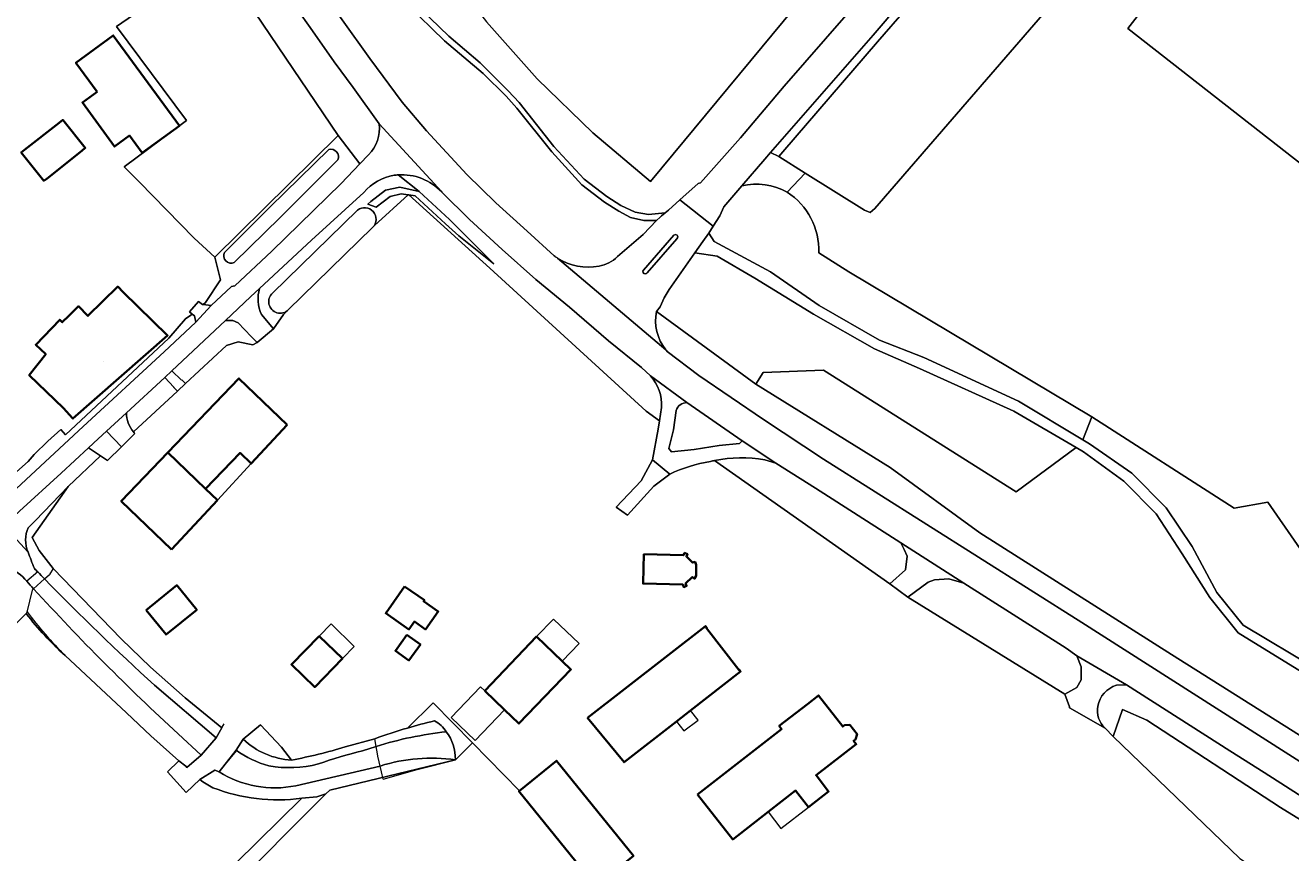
# Model space of a CAD drawing. Header units: metres. Extents: x 200176 to 205485, y 394066 to 399855.
# Tile 194 of 230: x 201461 to 201687, y 397611 to 397759. Entities that reach past the tile are written whole.
import ezdxf
from ezdxf.enums import TextEntityAlignment as Align

# ---------------------------------------------------------------- set-up
doc = ezdxf.new("R2010")
doc.units = ezdxf.units.M
for name, color, linetype, lineweight in [('B-WE-GR-BOS_GEMENGD-GV', 40, 'Continuous', 13), ('B-WE-GR-BOS_LOOF-GV', 40, 'Continuous', 13), ('B-WE-GR-BOUWLAND-GV', 80, 'Continuous', 13), ('B-WE-GR-GRAS-GV', 60, 'Continuous', 13), ('B-WE-GR-HOUTWAL-GV', 40, 'Continuous', 13), ('B-WE-GW-TALUD_KRUIN-G', 90, 'Continuous', 18), ('B-WE-IE-TERREINAFSCHEIDING_KUNSTMATIG_HEKWERK-G', 20, 'IE-TERREINAFSCHEIDING-KUNSTMATIG', 18), ('B-WE-OG-BEBOUWING-GV', 7, 'Continuous', 35), ('B-WE-OG-BEBOUWING-T18', 10, 'Continuous', 18), ('B-WE-OG-BEBOUWING_LUIFEL-GV', 7, 'Continuous', 18), ('B-WE-OG-BEBOUWING_SCHUUR-GV', 7, 'Continuous', 35), ('B-WE-OG-TERREIN_CULTUURSCHEIDING-GV', 7, 'Continuous', 18), ('B-WE-OG-TERREIN_ERF-GV', 7, 'Continuous', 18), ('B-WE-OG-TOPOGRAFIE-T18', 10, 'Continuous', 18), ('B-WE-OG-WATER_GREPPEL-GV', 160, 'Continuous', 18), ('B-WE-OG-WEG-GV', 7, 'Continuous', 18), ('B-WE-VH-ONVERHARD-GV', 252, 'Continuous', 18), ('B-WE-VH-VERHARDING_ASFALT-GV', 252, 'Continuous', 18), ('B-WE-VH-VERHARDING_BETONSTRAATSTEEN-GV', 252, 'Continuous', 18), ('B-WE-VH-VERHARDING_FUNDERING_ZAND-GV', 7, 'Continuous', 18), ('B-WE-VH-VERHARDING_HALFVERHARDING_GRIND-GV', 252, 'Continuous', 18), ('B-WE-VH-VERHARDING_STRAATBAKSTEEN-GV', 252, 'Continuous', 18), ('B-WE-VH-VERHARDING_TEGEL-GV', 252, 'Continuous', 18)]:
    doc.layers.add(name, color=color, linetype=linetype, lineweight=lineweight)
doc.styles.add('NLCS-ISO-M20-T18', font='NLCS-ISO.ttf', dxfattribs={"height": 0.036})
doc.linetypes.add('IE-TERREINAFSCHEIDING-KUNSTMATIG', pattern='A,4,[82,NLCS.shx,S=0.75,R=90,X=0,Y=0],4,-2', length=10)

msp = doc.modelspace()

# ---------------------------------------------------------------- linework, layer by layer
at = {"layer": 'B-WE-GR-BOS_GEMENGD-GV', "flags": 128}
msp.add_lwpolyline([(201692.352, 397659.514), (201682.434, 397673.881), (201676.464, 397672.799), (201651.044, 397689.07), (201649.474, 397684.998), (201650.665, 397684.282), (201658.169, 397679.052), (201664.334, 397672.848), (201668.981, 397665.963), (201673.36, 397657.765), (201678.03, 397651.959), (201691.167, 397644.087)], dxfattribs=at)
at = {"layer": 'B-WE-GR-BOS_LOOF-GV', "flags": 128}
for points in [[(201648.283, 397683.642), (201637.574, 397675.686), (201603.206, 397697.384), (201592.451, 397696.978), (201591.14, 397694.914), (201615.114, 397680.022), (201631.099, 397668.37), (201665.267, 397646.69), (201699.501, 397625.115), (201713.977, 397619.08), (201728.077, 397615.48), (201727.143, 397618.339), (201724.686, 397622.2), (201715.585, 397629.79), (201704.83, 397636.212), (201690.014, 397642.683), (201677.177, 397650.555), (201672.115, 397656.895), (201667.199, 397664.67), (201662.536, 397671.79), (201656.795, 397677.632), (201649.575, 397682.871)], [(201735.705, 397571.876), (201737.722, 397570.544), (201745.812, 397574.752), (201735.569, 397584.455), (201719.311, 397598.245), (201692.624, 397614.557), (201684.687, 397619.408), (201660.877, 397635.009), (201656.519, 397636.877), (201654.844, 397632.08), (201677.478, 397610.331), (201686.427, 397604.421)]]:
    msp.add_lwpolyline(points, close=True, dxfattribs=at)
at = {"layer": 'B-WE-GR-BOUWLAND-GV', "flags": 128}
for points in [[(201461.045, 397653.999), (201456.574, 397649.465), (201449.742, 397654.449), (201449.079, 397654.898), (201447.128, 397653.185), (201444.918, 397651.246), (201428.824, 397637.42), (201426.233, 397637.409), (201409.02, 397619.669), (201412.362, 397607.547)], [(201491.985, 397624.378), (201489.58, 397622.069), (201486.223, 397625.754), (201488.229, 397627.754), (201483.259, 397632.217), (201478.913, 397636.284), (201467.992, 397646.503)], [(201562.608, 397605.371), (201548.909, 397622.336), (201549.004, 397622.413), (201540.63, 397630.94), (201537.567, 397627.932), (201515.185, 397622.529), (201514.477, 397621.821), (201496.723, 397604.048)], [(201494.475, 397605.632), (201510.158, 397621.052)]]:
    msp.add_lwpolyline(points, dxfattribs=at)
at = {"layer": 'B-WE-GR-BOUWLAND-GV'}
for points in [[(201467.992, 397646.503, -0.0489619), (201461.045, 397653.999)], [(201494.308, 397622.949, -0.0471526), (201491.985, 397624.378)], [(201510.158, 397621.052, -0.1265136), (201494.308, 397622.949)]]:
    msp.add_lwpolyline(points, format="xyb", dxfattribs=at)
at = {"layer": 'B-WE-GR-GRAS-GV', "flags": 128}
for points in [[(201698.817, 397789.198), (201678.834, 397785.869), (201657.454, 397758.359), (201704.394, 397721.676), (201707.793, 397726.151), (201722.781, 397742.57), (201755.732, 397749.484), (201753.687, 397761.396), (201750.22, 397764.384), (201745.203, 397790.796), (201735.446, 397795.671), (201729.832, 397794.288), (201729.291, 397794.155)], [(201489.615, 397741.929), (201478.516, 397733.67), (201481.156, 397730.976), (201490.991, 397720.939), (201494.689, 397717.574), (201516.631, 397739.241), (201495.118, 397771.098), (201477.135, 397758.702)], [(201544.424, 397716.353), (201536.534, 397724.272), (201531.084, 397729.3), (201527.637, 397730.049), (201525.115, 397729.488), (201522.473, 397727.481), (201521.966, 397727.002), (201523.424, 397726.476), (201525.947, 397728.393), (201527.908, 397728.829), (201529.119, 397728.681), (201529.248, 397728.665), (201530.372, 397728.528), (201535.809, 397723.512), (201538.155, 397721.347)]]:
    msp.add_lwpolyline(points, close=True, dxfattribs=at)
for points in [[(201483.912, 397641.209), (201494.9, 397631.809), (201495.917, 397633.604), (201489.372, 397638.987), (201483.165, 397644.441), (201477.94, 397649.487), (201465.841, 397662.045), (201463.328, 397665.224), (201462.074, 397667.558), (201468.512, 397676.681), (201462.664, 397670.624), (201461.401, 397669.316)], [(201464.308, 397660.171), (201462.347, 397658.42)], [(201442.521, 397653.275), (201427.776, 397638.999), (201426.233, 397637.409), (201428.824, 397637.42), (201444.918, 397651.246), (201447.128, 397653.185), (201449.079, 397654.898), (201449.742, 397654.449), (201456.574, 397649.465), (201461.045, 397653.999)], [(201467.992, 397646.503), (201478.913, 397636.284), (201483.259, 397632.217), (201488.229, 397627.754), (201489.491, 397626.774), (201489.659, 397626.569), (201492.213, 397628.737), (201488.129, 397632.533)], [(201488.129, 397632.533), (201492.213, 397628.737), (201494.9, 397631.809), (201483.912, 397641.209)], [(201537.567, 397627.932), (201540.63, 397630.94), (201533.606, 397638.093), (201529.015, 397633.585)], [(201508.36, 397627.883), (201506.552, 397630.188), (201502.824, 397634.178), (201499.738, 397631.581)], [(201499.738, 397631.581), (201498.448, 397629.655)], [(201523.201, 397631.683), (201517.923, 397630.258)], [(201498.448, 397629.655), (201495.41, 397625.768)], [(201520.975, 397629.501), (201523.441, 397630.318)], [(201523.441, 397630.318), (201520.975, 397629.501)], [(201509.085, 397623.3), (201524.163, 397626.812)], [(201524.163, 397626.812), (201509.085, 397623.3)], [(201510.158, 397621.052), (201512.863, 397621.341), (201514.477, 397621.821), (201515.185, 397622.529), (201537.567, 397627.932)], [(201495.41, 397625.768), (201494.694, 397626.077), (201491.985, 397624.378)]]:
    msp.add_lwpolyline(points, dxfattribs=at)
at = {"layer": 'B-WE-GR-GRAS-GV'}
for points in [[(201461.401, 397669.316, 0.2167827), (201461.371, 397664.98)], [(201461.371, 397664.98, 0.014528), (201462.502, 397662.037)], [(201461.14, 397659.749, 0.2187825), (201453.613, 397663.274)], [(201462.502, 397662.037, 0.0015583), (201463.085, 397661.432)], [(201463.085, 397661.432, 0.0008542), (201464.308, 397660.171)], [(201464.308, 397660.171, 0.0149382), (201483.912, 397641.209)], [(201483.912, 397641.209, -0.0149382), (201464.308, 397660.171)], [(201462.347, 397658.42, -0.0008625), (201461.14, 397659.749)], [(201488.129, 397632.533, -0.0218503), (201462.347, 397658.42)], [(201462.347, 397658.42, 0.0218503), (201488.129, 397632.533)], [(201461.045, 397653.999, 0.0489619), (201467.992, 397646.503)], [(201529.015, 397633.585, 0.0162313), (201523.201, 397631.683)], [(201529.015, 397633.585, -0.0131557), (201533.812, 397634.846)], [(201533.812, 397634.846, 0.0131557), (201529.015, 397633.585)], [(201533.812, 397634.846, -0.155387), (201535.948, 397632.919)], [(201535.948, 397632.919, 0.155387), (201533.812, 397634.846)], [(201499.738, 397631.581, 0.179935), (201508.36, 397627.883)], [(201508.36, 397627.883, -0.179935), (201499.738, 397631.581)], [(201523.441, 397630.318, -0.0476253), (201535.948, 397632.919)], [(201535.948, 397632.919, 0.0476253), (201523.441, 397630.318)], [(201535.948, 397632.919, -0.1686369), (201537.567, 397627.932)], [(201537.567, 397627.932, 0.1686369), (201535.948, 397632.919)], [(201498.448, 397629.655, 0.0885886), (201504.308, 397626.836)], [(201504.308, 397626.836, -0.0885886), (201498.448, 397629.655)], [(201517.923, 397630.258, -0.0323673), (201508.36, 397627.883)], [(201513.141, 397627.174, -0.0275886), (201520.975, 397629.501)], [(201520.975, 397629.501, 0.0275886), (201513.141, 397627.174)], [(201504.308, 397626.836, 0.107302), (201513.141, 397627.174)], [(201513.141, 397627.174, -0.107302), (201504.308, 397626.836)], [(201524.163, 397626.812, -0.110849), (201537.567, 397627.932)], [(201537.567, 397627.932, 0.110849), (201524.163, 397626.812)], [(201491.985, 397624.378, 0.0471526), (201494.308, 397622.949)], [(201495.41, 397625.768, 0.1935105), (201509.085, 397623.3)], [(201509.085, 397623.3, -0.1935105), (201495.41, 397625.768)], [(201494.308, 397622.949, 0.1265136), (201510.158, 397621.052)]]:
    msp.add_lwpolyline(points, format="xyb", dxfattribs=at)
at = {"layer": 'B-WE-GR-HOUTWAL-GV', "flags": 128}
for points in [[(201600.08, 397764.521), (201572.372, 397731.069), (201562.051, 397739.745), (201552.142, 397749.378), (201543.087, 397759.536)], [(201529.722, 397763.387), (201536.381, 397756.965), (201542.006, 397752.206), (201546.992, 397747.243), (201548.915, 397745.133), (201555.147, 397737.314), (201560.522, 397731.478), (201564.558, 397728.362), (201567.088, 397726.771), (201569.649, 397725.579), (201572.006, 397725.178), (201574.971, 397725.475), (201575.554, 397725.973), (201577.58, 397727.781), (201580.877, 397730.722), (201581.25, 397730.803), (201588.433, 397738.835), (201596.179, 397748.052), (201607.277, 397760.733)]]:
    msp.add_lwpolyline(points, dxfattribs=at)
msp.add_lwpolyline([(201490.696, 397597.52), (201496.056, 397604.556), (201496.723, 397604.048), (201514.477, 397621.821), (201512.863, 397621.341), (201510.158, 397621.052), (201494.475, 397605.632), (201488.624, 397598.156)], close=True, dxfattribs=at)
at = {"layer": 'B-WE-GW-TALUD_KRUIN-G', "flags": 128}
for points in [[(201544.424, 397716.353), (201536.534, 397724.272), (201531.084, 397729.3), (201527.637, 397730.049), (201525.115, 397729.488), (201522.473, 397727.481), (201521.966, 397727.002)], [(201468.512, 397676.681), (201462.664, 397670.624), (201461.401, 397669.316)], [(201483.912, 397641.209), (201494.9, 397631.809), (201495.917, 397633.604)], [(201737.722, 397570.544), (201745.812, 397574.752), (201735.569, 397584.455), (201719.311, 397598.245), (201692.624, 397614.557), (201684.687, 397619.408), (201660.877, 397635.009), (201656.519, 397636.877), (201654.844, 397632.08)], [(201499.738, 397631.581), (201498.448, 397629.655)], [(201520.975, 397629.501), (201523.441, 397630.318)], [(201524.163, 397626.812), (201509.085, 397623.3)], [(201495.41, 397625.768), (201494.694, 397626.077), (201491.985, 397624.378)]]:
    msp.add_lwpolyline(points, dxfattribs=at)
at = {"layer": 'B-WE-GW-TALUD_KRUIN-G'}
for points in [[(201461.401, 397669.316, 0.2167827), (201461.371, 397664.98)], [(201461.371, 397664.98, 0.014528), (201462.502, 397662.037)], [(201462.502, 397662.037, 0.0015583), (201463.085, 397661.432)], [(201463.085, 397661.432, 0.0008542), (201464.308, 397660.171)], [(201464.308, 397660.171, 0.0149382), (201483.912, 397641.209)], [(201523.441, 397630.318, -0.0476253), (201535.948, 397632.919)], [(201498.448, 397629.655, 0.0885886), (201504.308, 397626.836)], [(201513.141, 397627.174, -0.0275886), (201520.975, 397629.501)], [(201504.308, 397626.836, 0.107302), (201513.141, 397627.174)], [(201537.567, 397627.932, 0.110849), (201524.163, 397626.812)], [(201509.085, 397623.3, -0.1935105), (201495.41, 397625.768)]]:
    msp.add_lwpolyline(points, format="xyb", dxfattribs=at)
at = {"layer": 'B-WE-IE-TERREINAFSCHEIDING_KUNSTMATIG_HEKWERK-G', "flags": 128}
for points in [[(201464.885, 397684.768), (201467.183, 397686.825)], [(201463.328, 397665.224), (201465.841, 397662.045)], [(201463.085, 397661.432), (201461.14, 397659.749)], [(201462.347, 397658.42), (201464.308, 397660.171)], [(201464.308, 397660.171), (201465.179, 397660.949)], [(201465.841, 397662.045), (201465.179, 397660.949)], [(201465.841, 397662.045), (201477.94, 397649.487)], [(201462.07, 397658.173), (201461.113, 397654.274)], [(201462.07, 397658.173), (201462.347, 397658.42)], [(201456.574, 397649.465), (201461.045, 397653.999)], [(201461.113, 397654.274), (201461.045, 397653.999)], [(201477.94, 397649.487), (201483.165, 397644.441)], [(201467.992, 397646.503), (201478.913, 397636.284)], [(201483.165, 397644.441), (201489.372, 397638.987)], [(201489.372, 397638.987), (201495.917, 397633.604)], [(201478.913, 397636.284), (201483.259, 397632.217)], [(201494.9, 397631.809), (201495.999, 397633.749)], [(201495.999, 397633.749), (201496.325, 397634.324)], [(201499.738, 397631.581), (201502.824, 397634.178)], [(201502.824, 397634.178), (201506.552, 397630.188)], [(201483.259, 397632.217), (201488.229, 397627.754)], [(201492.213, 397628.737), (201494.9, 397631.809)], [(201523.441, 397630.318), (201523.201, 397631.683)], [(201537.567, 397627.932), (201540.63, 397630.94)], [(201492.213, 397628.737), (201489.659, 397626.569)], [(201495.41, 397625.768), (201498.527, 397629.504)], [(201506.552, 397630.188), (201508.36, 397627.883)], [(201524.163, 397626.812), (201523.744, 397628.596), (201523.679, 397628.967), (201523.441, 397630.318)], [(201524.401, 397625.801), (201523.744, 397628.596)], [(201489.491, 397626.774), (201488.229, 397627.754)], [(201489.659, 397626.569), (201489.491, 397626.774)], [(201524.708, 397624.495), (201524.401, 397625.801), (201524.163, 397626.812)], [(201530.778, 397626.172), (201537.567, 397627.932)], [(201524.708, 397624.495), (201530.778, 397626.172)]]:
    msp.add_lwpolyline(points, dxfattribs=at)
at = {"layer": 'B-WE-IE-TERREINAFSCHEIDING_KUNSTMATIG_HEKWERK-G'}
msp.add_lwpolyline([(201461.138, 397654.376, 0.0372458), (201467.992, 397646.503)], format="xyb", dxfattribs=at)
at = {"layer": 'B-WE-OG-BEBOUWING-GV', "flags": 128}
for points in [[(201473.689, 397747.07), (201471.045, 397745.126), (201476.798, 397737.299), (201479.442, 397739.243), (201481.704, 397736.166), (201488.365, 397741.015), (201476.557, 397757.097), (201469.891, 397752.237)], [(201470.934, 397736.542), (201471.554, 397737.039), (201467.542, 397742.047), (201466.922, 397741.55), (201460.711, 397736.695), (201460.133, 397736.232), (201464.16, 397731.206), (201464.776, 397731.608)], [(201467.665, 397690.64), (201469.279, 397688.837), (201469.346, 397688.762), (201486.255, 397703.57), (201478.317, 397711.342), (201477.364, 397712.312), (201472.036, 397707.094), (201470.37, 397708.797), (201468.655, 397707.112), (201467.466, 397705.943), (201467.01, 397706.398), (201462.742, 397701.937), (201464.508, 397700.239), (201461.559, 397696.489)], [(201507.57, 397687.671), (201498.968, 397695.925), (201486.286, 397682.708), (201493.024, 397676.244), (201499.178, 397682.658), (201501.163, 397680.755)], [(201486.963, 397665.428), (201495.12, 397674.232), (201493.024, 397676.244), (201486.286, 397682.708), (201477.977, 397674.05)], [(201571.112, 397662.082), (201571.039, 397659.354), (201578.103, 397659.191), (201578.298, 397658.72), (201578.792, 397658.925), (201578.616, 397659.35), (201579.813, 397660.492), (201580.236, 397660.243), (201580.533, 397660.749), (201580.485, 397662.706), (201580.318, 397663.226), (201579.861, 397663.08), (201578.751, 397664.173), (201578.947, 397664.6), (201578.446, 397664.83), (201578.246, 397664.394), (201571.178, 397664.582)], [(201482.423, 397654.622), (201485.987, 397650.246), (201491.429, 397654.677), (201487.865, 397659.054)], [(201528.519, 397658.849), (201525.619, 397654.719), (201525.159, 397654.063), (201529.271, 397651.176), (201530.249, 397652.568), (201532.252, 397651.161), (201534.502, 397654.365), (201531.893, 397656.196), (201532.027, 397656.386)], [(201561.153, 397635.421), (201567.646, 397627.483), (201576.999, 397634.776), (201579.499, 397636.717), (201588.438, 397643.654), (201588.189, 397644.001), (201588.1, 397643.937), (201582.333, 397651.369), (201582.424, 397651.431), (201582.185, 397651.779)], [(201513.258, 397649.994), (201508.329, 397644.92), (201512.481, 397640.887), (201517.409, 397645.961)], [(201542.791, 397640.213), (201546.331, 397636.826), (201548.894, 397634.373), (201558.156, 397644.052), (201556.635, 397645.508), (201552.054, 397649.893)], [(201580.762, 397621.735), (201587.031, 397613.718), (201593.34, 397618.622), (201598.225, 397622.42), (201600.527, 397619.479), (201604.122, 397622.259), (201601.88, 397625.157), (201609.052, 397630.704), (201608.581, 397631.313), (201608.89, 397631.551), (201609.21, 397632.506), (201607.895, 397634.144), (201606.933, 397634.073), (201606.641, 397633.846), (201602.325, 397639.401), (201600.351, 397637.867), (201595.313, 397633.954), (201595.738, 397633.409)], [(201549.004, 397622.413), (201548.909, 397622.336), (201562.608, 397605.371), (201562.986, 397605.677), (201569.301, 397610.777), (201555.602, 397627.741)]]:
    msp.add_lwpolyline(points, close=True, dxfattribs=at)
at = {"layer": 'B-WE-OG-BEBOUWING_LUIFEL-GV', "flags": 128}
for points in [[(201499.178, 397682.658), (201493.024, 397676.244), (201495.12, 397674.232), (201501.163, 397680.755)], [(201515.39, 397652.189), (201513.258, 397649.994), (201517.409, 397645.961), (201519.542, 397648.156)], [(201555.05, 397653.024), (201552.054, 397649.893), (201556.635, 397645.508), (201559.631, 397648.64)], [(201542.025, 397640.946), (201536.787, 397635.473), (201541.094, 397631.353), (201546.331, 397636.826), (201542.791, 397640.213)], [(201579.499, 397636.717), (201576.999, 397634.776), (201578.331, 397633.061), (201580.831, 397635.001)], [(201600.527, 397619.479), (201598.225, 397622.42), (201593.34, 397618.622), (201595.616, 397615.68)]]:
    msp.add_lwpolyline(points, close=True, dxfattribs=at)
at = {"layer": 'B-WE-OG-BEBOUWING_SCHUUR-GV', "flags": 128}
msp.add_lwpolyline([(201528.908, 397650.21), (201526.873, 397647.357), (201529.281, 397645.64), (201531.316, 397648.493)], close=True, dxfattribs=at)
at = {"layer": 'B-WE-OG-TERREIN_CULTUURSCHEIDING-GV', "flags": 128}
for points in [[(201595.264, 397735.509), (201599.95, 397732.572), (201610.523, 397725.943), (201611.506, 397725.55), (201612.339, 397726.24), (201661.41, 397782.966), (201658.842, 397798.516), (201645.167, 397788.014)], [(201623.211, 397767.945), (201612.869, 397755.971), (201595.98, 397736.34), (201595.264, 397735.509)], [(201588.618, 397730.26), (201585.416, 397726.526), (201584.714, 397724.957), (201583.552, 397723.074), (201582.774, 397721.815), (201583.687, 397720.356), (201593.765, 397714.96), (201602.425, 397708.918), (201613.189, 397702.755), (201621.108, 397699.681), (201637.975, 397691.91), (201649.474, 397684.998)], [(201649.474, 397684.998), (201651.044, 397689.07), (201607.747, 397714.924), (201602.38, 397718.364)]]:
    msp.add_lwpolyline(points, dxfattribs=at)
at = {"layer": 'B-WE-OG-TERREIN_CULTUURSCHEIDING-GV'}
for points in [[(201596.74, 397729.166, 0.187134), (201588.618, 397730.26)], [(201602.38, 397718.364, 0.2620031), (201596.74, 397729.166)]]:
    msp.add_lwpolyline(points, format="xyb", dxfattribs=at)
at = {"layer": 'B-WE-OG-TERREIN_ERF-GV', "flags": 128}
for points in [[(201458.065, 397911.154), (201467.709, 397867.63), (201508.658, 397812.34), (201531.539, 397779.115), (201538.086, 397780.608), (201540.044, 397770.976), (201535.081, 397769.853), (201543.087, 397759.536), (201552.142, 397749.378), (201562.051, 397739.745), (201572.372, 397731.069), (201600.08, 397764.521), (201606.241, 397764.686), (201608.344, 397768.662), (201610.984, 397773.653), (201616.466, 397774.344)], [(201490.616, 397707.42), (201490.13, 397707.812), (201491.733, 397709.678), (201492.443, 397709.142), (201492.569, 397709.128), (201492.987, 397709.494), (201495.651, 397713.532), (201494.689, 397717.574), (201490.991, 397720.939), (201481.156, 397730.976), (201478.516, 397733.67), (201489.615, 397741.929), (201477.135, 397758.702), (201495.118, 397771.098), (201494.624, 397771.83), (201492.979, 397774.266), (201492.515, 397774.953), (201489.722, 397779.1), (201484.794, 397786.158), (201483.934, 397786.507), (201476.547, 397785.573), (201475.696, 397786.07), (201462.135, 397797.482), (201460.844, 397798.007)], [(201575.779, 397678.867), (201572.97, 397676.751), (201568.272, 397671.563), (201566.257, 397672.977), (201570.666, 397677.695), (201572.711, 397681.389), (201573.737, 397686.873), (201573.975, 397688.399), (201571.565, 397690.116), (201543.733, 397715.613), (201529.248, 397728.665), (201529.119, 397728.681), (201523.149, 397723.2), (201522.813, 397722.871), (201507.765, 397708.141), (201506.918, 397707.312), (201505.158, 397704.755), (201502.212, 397702.343), (201501.468, 397701.945), (201498.816, 397702.448), (201496.759, 397701.786), (201489.446, 397695.042), (201488.017, 397693.651)], [(201450.29, 397671.535), (201457.24, 397677.431), (201461.393, 397681.121), (201462.442, 397682.34), (201464.885, 397684.768), (201467.183, 397686.825), (201468.009, 397685.86), (201486.481, 397703.137), (201489.433, 397706.574), (201490.358, 397707.194), (201490.616, 397707.42)], [(201488.017, 397693.651), (201480.14, 397686.412)], [(201480.414, 397686.116), (201478.009, 397683.764), (201475.511, 397681.321), (201474.257, 397682.16), (201468.512, 397676.681), (201462.074, 397667.558), (201463.328, 397665.224), (201465.841, 397662.045), (201477.94, 397649.487), (201483.165, 397644.441), (201489.372, 397638.987), (201495.917, 397633.604), (201494.9, 397631.809), (201492.213, 397628.737), (201489.659, 397626.569), (201489.491, 397626.774), (201488.229, 397627.754), (201486.223, 397625.754), (201489.58, 397622.069), (201491.985, 397624.378), (201494.694, 397626.077), (201495.41, 397625.768), (201498.448, 397629.655), (201499.738, 397631.581), (201502.824, 397634.178), (201506.552, 397630.188), (201508.36, 397627.883)], [(201677.478, 397610.331), (201654.844, 397632.08), (201653.437, 397633.588), (201647.108, 397637.159), (201647.064, 397637.362), (201646.263, 397639.61), (201618.237, 397656.902), (201615.013, 397659.293), (201583.78, 397681.301)], [(201529.015, 397633.585), (201533.606, 397638.093), (201540.63, 397630.94), (201549.004, 397622.413), (201555.602, 397627.741), (201569.301, 397610.777)], [(201517.923, 397630.258), (201523.201, 397631.683)]]:
    msp.add_lwpolyline(points, dxfattribs=at)
for points in [[(201479.442, 397739.243), (201476.798, 397737.299), (201471.045, 397745.126), (201473.689, 397747.07), (201469.891, 397752.237), (201476.557, 397757.097), (201488.365, 397741.015), (201481.704, 397736.166)], [(201466.922, 397741.55), (201467.542, 397742.047), (201471.554, 397737.039), (201470.934, 397736.542), (201464.776, 397731.608), (201464.16, 397731.206), (201460.133, 397736.232), (201460.711, 397736.695)], [(201469.279, 397688.837), (201467.665, 397690.64), (201461.559, 397696.489), (201464.508, 397700.239), (201462.742, 397701.937), (201467.01, 397706.398), (201467.466, 397705.943), (201468.655, 397707.112), (201470.37, 397708.797), (201472.036, 397707.094), (201477.364, 397712.312), (201478.317, 397711.342), (201486.255, 397703.57), (201469.346, 397688.762)], [(201495.12, 397674.232), (201486.963, 397665.428), (201477.977, 397674.05), (201486.286, 397682.708), (201498.968, 397695.925), (201507.57, 397687.671), (201501.163, 397680.755), (201499.178, 397682.658), (201493.024, 397676.244)], [(201571.039, 397659.354), (201571.112, 397662.082), (201571.178, 397664.582), (201578.246, 397664.394), (201578.446, 397664.83), (201578.947, 397664.6), (201578.751, 397664.173), (201579.861, 397663.08), (201580.318, 397663.226), (201580.485, 397662.706), (201580.533, 397660.749), (201580.236, 397660.243), (201579.813, 397660.492), (201578.616, 397659.35), (201578.792, 397658.925), (201578.298, 397658.72), (201578.103, 397659.191)], [(201482.423, 397654.622), (201487.865, 397659.054), (201491.429, 397654.677), (201485.987, 397650.246)], [(201525.619, 397654.719), (201528.519, 397658.849), (201532.027, 397656.386), (201531.893, 397656.196), (201534.502, 397654.365), (201532.252, 397651.161), (201530.249, 397652.568), (201529.271, 397651.176), (201525.159, 397654.063)], [(201567.646, 397627.483), (201561.153, 397635.421), (201582.185, 397651.779), (201582.424, 397651.431), (201582.333, 397651.369), (201588.1, 397643.937), (201588.189, 397644.001), (201588.438, 397643.654), (201579.499, 397636.717), (201576.999, 397634.776)], [(201512.481, 397640.887), (201508.329, 397644.92), (201513.258, 397649.994), (201517.409, 397645.961)], [(201546.331, 397636.826), (201542.791, 397640.213), (201552.054, 397649.893), (201556.635, 397645.508), (201558.156, 397644.052), (201548.894, 397634.373)], [(201587.031, 397613.718), (201580.762, 397621.735), (201595.738, 397633.409), (201595.313, 397633.954), (201600.351, 397637.867), (201602.325, 397639.401), (201606.641, 397633.846), (201606.933, 397634.073), (201607.895, 397634.144), (201609.21, 397632.506), (201608.89, 397631.551), (201608.581, 397631.313), (201609.052, 397630.704), (201601.88, 397625.157), (201604.122, 397622.259), (201600.527, 397619.479), (201598.225, 397622.42), (201593.34, 397618.622)]]:
    msp.add_lwpolyline(points, close=True, dxfattribs=at)
at = {"layer": 'B-WE-OG-TERREIN_ERF-GV'}
for points in [[(201480.14, 397686.412, 0.0207521), (201480.414, 397686.116)], [(201583.048, 397681.14, 0.065615), (201575.779, 397678.867)], [(201583.78, 397681.301, 0.0082354), (201583.048, 397681.14)], [(201523.201, 397631.683, -0.0162313), (201529.015, 397633.585)], [(201508.36, 397627.883, 0.0323673), (201517.923, 397630.258)]]:
    msp.add_lwpolyline(points, format="xyb", dxfattribs=at)
at = {"layer": 'B-WE-OG-WATER_GREPPEL-GV', "flags": 128}
for points in [[(201514.997, 397736.754), (201504.535, 397726.523), (201496.417, 397718.413)], [(201498.132, 397716.626), (201506.323, 397724.66), (201516.625, 397734.917)], [(201520.109, 397725.965), (201504.971, 397711.166)], [(201507.765, 397708.141), (201522.813, 397722.871)]]:
    msp.add_lwpolyline(points, dxfattribs=at)
at = {"layer": 'B-WE-OG-WATER_GREPPEL-GV'}
for points in [[(201516.625, 397734.917, 0.6242171), (201514.997, 397736.754)], [(201522.813, 397722.871, 0.9331514), (201520.109, 397725.965)], [(201496.417, 397718.413, 0.7304363), (201498.132, 397716.626)], [(201504.971, 397711.166, 1.0205767), (201507.765, 397708.141)]]:
    msp.add_lwpolyline(points, format="xyb", dxfattribs=at)
at = {"layer": 'B-WE-OG-WEG-GV', "flags": 128}
for points in [[(201436.657, 397875.19), (201492.131, 397795.521), (201506.639, 397774.976), (201517.36, 397759.899), (201522.32, 397752.979), (201528.083, 397745.208), (201532.395, 397740.082), (201539.598, 397732.335), (201544.771, 397727.261), (201550.34, 397722.184), (201555.21, 397717.797)], [(201523.97, 397741.32), (201519.325, 397747.812), (201515.972, 397752.377), (201511.665, 397758.551), (201502.887, 397770.942), (201501.387, 397773.107)], [(201494.624, 397771.83), (201495.118, 397771.098), (201516.631, 397739.241), (201520.536, 397734.2), (201522.091, 397735.833)], [(201566.457, 397717.66), (201571.067, 397721.604), (201573.457, 397724.075), (201571.178, 397724.075), (201568.797, 397724.627), (201566.7, 397725.781), (201564.17, 397727.372), (201560.134, 397730.488), (201554.759, 397736.324), (201548.527, 397744.143), (201546.604, 397746.253), (201542.516, 397750.323), (201535.638, 397756.142), (201528.883, 397762.656)], [(201496.417, 397718.413), (201504.535, 397726.523), (201514.997, 397736.754)], [(201516.625, 397734.917), (201506.323, 397724.66), (201498.132, 397716.626)], [(201522.813, 397722.871), (201523.149, 397723.2), (201529.119, 397728.681), (201527.908, 397728.829), (201525.947, 397728.393), (201523.424, 397726.476), (201521.966, 397727.002), (201522.473, 397727.481), (201525.115, 397729.488), (201527.637, 397730.049), (201531.084, 397729.3), (201527.366, 397732.233)], [(201527.366, 397732.233), (201531.084, 397729.3), (201536.534, 397724.272)], [(201521.222, 397729.104), (201511.9, 397720.574), (201502.654, 397711.991)], [(201536.534, 397724.272), (201544.424, 397716.353), (201538.155, 397721.347), (201535.809, 397723.512), (201530.372, 397728.528), (201529.248, 397728.665), (201543.733, 397715.613), (201571.565, 397690.116), (201573.975, 397688.399), (201574.346, 397690.779)], [(201572.331, 397696.4), (201570.735, 397697.867), (201564.865, 397702.65), (201557.899, 397708.64), (201551.887, 397713.568), (201545.91, 397718.921), (201540.067, 397724.268), (201535.236, 397729.071), (201535.126, 397729.191)], [(201504.971, 397711.166), (201520.109, 397725.965)], [(201502.968, 397707.34), (201505.158, 397704.755), (201506.918, 397707.312), (201507.765, 397708.141)], [(201575.321, 397700.745), (201580.952, 397696.483), (201592.519, 397688.592), (201603.194, 397681.529), (201649.278, 397652.379), (201714.246, 397610.949), (201721.448, 397606.192), (201727.77, 397601.668), (201739.103, 397592.891), (201745.811, 397587.639), (201744.843, 397591.15), (201742.436, 397595.462), (201737.924, 397600.326), (201733.511, 397605.34), (201729.741, 397611.271), (201728.094, 397615.342), (201728.077, 397615.48), (201713.977, 397619.08), (201699.501, 397625.115), (201665.267, 397646.69), (201631.099, 397668.37), (201615.114, 397680.022), (201591.14, 397694.914), (201573.412, 397707.9)], [(201480.14, 397686.412), (201488.017, 397693.651), (201487.343, 397694.302), (201487.367, 397694.392), (201485.728, 397696.075), (201478.924, 397689.809)], [(201575.623, 397683.422), (201576.109, 397682.837), (201580.172, 397683.279), (201584.613, 397683.963), (201588.211, 397684.36), (201588.72, 397684.801), (201578.856, 397691.619)], [(201576.93, 397690.228), (201576.458, 397686.79), (201575.623, 397683.422)], [(201461.401, 397669.316), (201462.664, 397670.624), (201468.512, 397676.681), (201474.257, 397682.16), (201472.147, 397683.57), (201467.236, 397679.056), (201459.845, 397672.284), (201457.069, 397669.725)], [(201583.78, 397681.301), (201615.013, 397659.293)], [(201615.013, 397659.293), (201617.859, 397661.782), (201618.118, 397664.265), (201617.619, 397665.449), (201616.99, 397666.612), (201601.785, 397676.374), (201594.725, 397680.825), (201592.741, 397681.395)], [(201457.069, 397669.725), (201459.331, 397667.172), (201461.371, 397664.98)], [(201746.95, 397575.344), (201746.619, 397575.669), (201747.511, 397576.552), (201735.458, 397588.691), (201730.631, 397593.163), (201727.234, 397595.835), (201721.48, 397600.037), (201716.001, 397603.783), (201710.11, 397607.635), (201697.029, 397615.893), (201681.785, 397625.683), (201675.648, 397629.516), (201657.221, 397641.27), (201655.439, 397641.212)], [(201653.437, 397633.588), (201654.844, 397632.08), (201656.519, 397636.877), (201660.877, 397635.009), (201684.687, 397619.408), (201692.624, 397614.557), (201719.311, 397598.245), (201735.569, 397584.455), (201745.812, 397574.752), (201746.95, 397575.344)]]:
    msp.add_lwpolyline(points, dxfattribs=at)
at = {"layer": 'B-WE-OG-WEG-GV'}
for points in [[(201522.091, 397735.833, 0.2258461), (201523.97, 397741.32)], [(201514.997, 397736.754, -0.6242171), (201516.625, 397734.917)], [(201535.126, 397729.191, 0.2263223), (201527.366, 397732.233)], [(201526.668, 397732.158, 0.1785519), (201521.222, 397729.104)], [(201527.366, 397732.233, 0.0187164), (201526.668, 397732.158)], [(201520.109, 397725.965, -0.9331514), (201522.813, 397722.871)], [(201498.132, 397716.626, -0.7304363), (201496.417, 397718.413)], [(201555.21, 397717.797, 0.017053), (201555.789, 397717.394)], [(201555.789, 397717.394, 0.1943398), (201563.186, 397715.983)], [(201563.186, 397715.983, 0.1568317), (201566.457, 397717.66)], [(201502.654, 397711.991, 0.1798123), (201502.968, 397707.34)], [(201507.765, 397708.141, -1.0205767), (201504.971, 397711.166)], [(201573.412, 397707.9, 0.2149364), (201575.07, 397701.053)], [(201575.07, 397701.053, 0.0122131), (201575.321, 397700.745)], [(201574.346, 397690.779, 0.1969494), (201572.331, 397696.4)], [(201478.924, 397689.809, 0.1840308), (201480.14, 397686.412)], [(201578.856, 397691.619, 0.3180983), (201576.93, 397690.228)], [(201592.741, 397681.395, 0.0955227), (201583.78, 397681.301)], [(201461.371, 397664.98, -0.2167827), (201461.401, 397669.316)], [(201655.439, 397641.212, 0.2839069), (201652.148, 397637.49)], [(201652.148, 397637.49, 0.2703351), (201653.437, 397633.588)]]:
    msp.add_lwpolyline(points, format="xyb", dxfattribs=at)
at = {"layer": 'B-WE-OG-WEG-GV', "flags": 128}
for points in [[(201492.569, 397709.128), (201493.996, 397708.969), (201497.624, 397712.305), (201498.206, 397712.437), (201504.854, 397718.661), (201517.212, 397730.71), (201520.536, 397734.2), (201516.631, 397739.241), (201494.689, 397717.574), (201495.651, 397713.532), (201492.987, 397709.494)], [(201648.283, 397683.642), (201637.152, 397690.073), (201620.355, 397697.694), (201612.332, 397701.204), (201601.451, 397707.372), (201590.947, 397713.84), (201584.253, 397717.751), (201580.271, 397718.329), (201575.661, 397711.803), (201574.79, 397710.311), (201574.104, 397708.726), (201573.412, 397707.9), (201591.14, 397694.914), (201592.451, 397696.978), (201603.206, 397697.384), (201637.574, 397675.686)], [(201450.29, 397671.535), (201444.991, 397665.779), (201440.809, 397661.238), (201441.749, 397663.956), (201438.698, 397660.847), (201439.766, 397660.617), (201440.775, 397660.661), (201442.794, 397661.275), (201459.322, 397676.285), (201471.16, 397687.343), (201485.607, 397700.661), (201491.29, 397705.941), (201491.042, 397707.076), (201490.616, 397707.42), (201490.358, 397707.194), (201489.433, 397706.574), (201486.481, 397703.137), (201468.009, 397685.86), (201467.183, 397686.825), (201464.885, 397684.768), (201462.442, 397682.34), (201461.393, 397681.121), (201457.24, 397677.431)], [(201488.745, 397695.604), (201488.803, 397695.682), (201489.446, 397695.042), (201496.759, 397701.786), (201498.816, 397702.448), (201501.468, 397701.945), (201502.212, 397702.343), (201501.19, 397703.358), (201499.944, 397704.679), (201498.803, 397705.855), (201497.891, 397706.26), (201496.539, 397706.245), (201487.023, 397697.308)], [(201628.247, 397659.415), (201625.57, 397660.213), (201622.991, 397660.019), (201621.863, 397659.615), (201618.237, 397656.902), (201646.263, 397639.61), (201648.381, 397640.814), (201649.142, 397642.203), (201649.189, 397644.498), (201648.399, 397646.459), (201646.501, 397647.832)]]:
    msp.add_lwpolyline(points, close=True, dxfattribs=at)
at = {"layer": 'B-WE-VH-ONVERHARD-GV', "flags": 128}
for points in [[(201461.371, 397664.98), (201459.331, 397667.172), (201457.069, 397669.725), (201452.224, 397665.259), (201453.613, 397663.274)], [(201462.347, 397658.42), (201464.308, 397660.171)]]:
    msp.add_lwpolyline(points, dxfattribs=at)
at = {"layer": 'B-WE-VH-ONVERHARD-GV'}
for points in [[(201462.502, 397662.037, -0.014528), (201461.371, 397664.98)], [(201453.613, 397663.274, -0.2187825), (201461.14, 397659.749)], [(201463.085, 397661.432, -0.0015583), (201462.502, 397662.037)], [(201464.308, 397660.171, -0.0008542), (201463.085, 397661.432)], [(201461.14, 397659.749, 0.0008625), (201462.347, 397658.42)]]:
    msp.add_lwpolyline(points, format="xyb", dxfattribs=at)
at = {"layer": 'B-WE-VH-VERHARDING_ASFALT-GV', "flags": 128}
for points in [[(201555.21, 397717.797), (201550.34, 397722.184), (201544.771, 397727.261), (201539.598, 397732.335), (201532.395, 397740.082), (201528.083, 397745.208), (201522.32, 397752.979), (201517.36, 397759.899), (201506.639, 397774.976), (201492.131, 397795.521), (201436.657, 397875.19)], [(201502.887, 397770.942), (201511.665, 397758.551), (201515.972, 397752.377), (201519.325, 397747.812), (201523.97, 397741.32), (201535.126, 397729.191), (201535.236, 397729.071), (201540.067, 397724.268), (201545.91, 397718.921), (201551.887, 397713.568), (201557.899, 397708.64), (201564.865, 397702.65), (201570.735, 397697.867), (201572.331, 397696.4), (201578.856, 397691.619), (201588.72, 397684.801), (201594.725, 397680.825), (201601.785, 397676.374), (201616.99, 397666.612), (201628.247, 397659.415), (201646.501, 397647.832), (201648.399, 397646.459), (201657.221, 397641.27), (201675.648, 397629.516), (201681.785, 397625.683), (201697.029, 397615.893)], [(201577.58, 397727.781), (201583.552, 397723.074), (201584.714, 397724.957), (201585.416, 397726.526), (201588.618, 397730.26), (201592.724, 397735.05), (201593.731, 397736.208), (201612.097, 397757.148), (201621.554, 397768.326)], [(201613.305, 397767.619), (201607.277, 397760.733), (201596.179, 397748.052), (201588.433, 397738.835), (201581.25, 397730.803), (201580.877, 397730.722), (201577.58, 397727.781)], [(201535.126, 397729.191), (201523.97, 397741.32)], [(201522.091, 397735.833), (201520.536, 397734.2), (201517.212, 397730.71), (201504.854, 397718.661), (201498.206, 397712.437), (201497.624, 397712.305), (201493.996, 397708.969), (201491.29, 397705.941), (201485.607, 397700.661), (201471.16, 397687.343), (201459.322, 397676.285)], [(201502.654, 397711.991), (201511.9, 397720.574), (201521.222, 397729.104)], [(201573.412, 397707.9), (201574.104, 397708.726), (201574.79, 397710.311), (201575.661, 397711.803), (201580.271, 397718.329), (201581.718, 397720.378), (201582.774, 397721.815), (201583.552, 397723.074), (201577.58, 397727.781), (201575.554, 397725.973), (201574.971, 397725.475), (201574.319, 397724.918), (201574.065, 397724.704), (201573.457, 397724.075), (201571.067, 397721.604), (201566.457, 397717.66)], [(201571.093, 397715.249), (201576.514, 397721.482), (201576.794, 397721.619), (201577.088, 397721.514)], [(201577.069, 397720.86), (201571.783, 397714.777)], [(201575.07, 397701.053), (201555.789, 397717.394)], [(201555.789, 397717.394), (201575.07, 397701.053)], [(201459.845, 397672.284), (201467.236, 397679.056), (201472.147, 397683.57), (201473.886, 397685.169), (201475.333, 397686.502), (201478.924, 397689.809), (201485.728, 397696.075), (201487.023, 397697.308), (201496.539, 397706.245), (201501.044, 397710.496), (201502.654, 397711.991)], [(201714.246, 397610.949), (201649.278, 397652.379), (201603.194, 397681.529), (201592.519, 397688.592), (201580.952, 397696.483), (201575.321, 397700.745)], [(201578.856, 397691.619), (201572.331, 397696.4)], [(201574.346, 397690.779), (201573.975, 397688.399), (201573.737, 397686.873), (201572.711, 397681.389), (201575.779, 397678.867)], [(201588.72, 397684.801), (201588.211, 397684.36), (201584.613, 397683.963), (201580.172, 397683.279), (201576.109, 397682.837), (201575.623, 397683.422), (201576.458, 397686.79), (201576.93, 397690.228)], [(201592.741, 397681.395), (201594.725, 397680.825), (201588.72, 397684.801)], [(201655.439, 397641.212), (201657.221, 397641.27), (201648.399, 397646.459), (201649.189, 397644.498), (201649.142, 397642.203), (201648.381, 397640.814), (201646.263, 397639.61), (201647.064, 397637.362), (201647.108, 397637.159), (201653.437, 397633.588)]]:
    msp.add_lwpolyline(points, dxfattribs=at)
at = {"layer": 'B-WE-VH-VERHARDING_ASFALT-GV'}
for points in [[(201523.97, 397741.32, -0.2258461), (201522.091, 397735.833)], [(201527.366, 397732.233, -0.2263223), (201535.126, 397729.191)], [(201521.222, 397729.104, -0.1785519), (201526.668, 397732.158)], [(201526.668, 397732.158, -0.0187164), (201527.366, 397732.233)], [(201577.088, 397721.514, -0.4632677), (201577.069, 397720.86)], [(201555.789, 397717.394, -0.017053), (201555.21, 397717.797)], [(201563.186, 397715.983, -0.1943398), (201555.789, 397717.394)], [(201566.457, 397717.66, -0.1568317), (201563.186, 397715.983)], [(201571.783, 397714.777, -1.0086252), (201571.093, 397715.249)], [(201575.07, 397701.053, -0.2149364), (201573.412, 397707.9)], [(201575.321, 397700.745, -0.0122131), (201575.07, 397701.053)], [(201572.331, 397696.4, -0.1969494), (201574.346, 397690.779)], [(201576.93, 397690.228, -0.3180983), (201578.856, 397691.619)], [(201575.779, 397678.867, -0.065615), (201583.048, 397681.14)], [(201583.048, 397681.14, -0.0082354), (201583.78, 397681.301)], [(201583.78, 397681.301, -0.0955227), (201592.741, 397681.395)], [(201652.148, 397637.49, -0.2839069), (201655.439, 397641.212)], [(201653.437, 397633.588, -0.2703351), (201652.148, 397637.49)]]:
    msp.add_lwpolyline(points, format="xyb", dxfattribs=at)
at = {"layer": 'B-WE-VH-VERHARDING_BETONSTRAATSTEEN-GV', "flags": 128}
for points in [[(201599.95, 397732.572), (201595.264, 397735.509), (201593.731, 397736.208), (201592.724, 397735.05), (201588.618, 397730.26)], [(201596.74, 397729.166), (201599.95, 397732.572)], [(201577.088, 397721.514), (201576.794, 397721.619), (201576.514, 397721.482), (201571.093, 397715.249)], [(201571.783, 397714.777), (201577.069, 397720.86)], [(201478.924, 397689.809), (201475.333, 397686.502), (201478.009, 397683.764), (201480.414, 397686.116)]]:
    msp.add_lwpolyline(points, dxfattribs=at)
at = {"layer": 'B-WE-VH-VERHARDING_BETONSTRAATSTEEN-GV'}
for points in [[(201588.618, 397730.26, -0.187134), (201596.74, 397729.166)], [(201577.069, 397720.86, 0.4632677), (201577.088, 397721.514)], [(201571.093, 397715.249, 1.0086252), (201571.783, 397714.777)], [(201480.14, 397686.412, -0.1840308), (201478.924, 397689.809)], [(201480.414, 397686.116, -0.0207521), (201480.14, 397686.412)]]:
    msp.add_lwpolyline(points, format="xyb", dxfattribs=at)
at = {"layer": 'B-WE-VH-VERHARDING_FUNDERING_ZAND-GV', "flags": 128}
for points in [[(201528.883, 397762.656), (201535.638, 397756.142), (201542.516, 397750.323), (201546.604, 397746.253), (201548.527, 397744.143), (201554.759, 397736.324), (201560.134, 397730.488), (201564.17, 397727.372), (201566.7, 397725.781), (201568.797, 397724.627), (201571.178, 397724.075), (201573.457, 397724.075), (201574.065, 397724.704), (201574.319, 397724.918), (201574.971, 397725.475), (201572.006, 397725.178), (201569.649, 397725.579), (201567.088, 397726.771), (201564.558, 397728.362), (201560.522, 397731.478), (201555.147, 397737.314), (201548.915, 397745.133), (201546.992, 397747.243), (201542.006, 397752.206), (201536.381, 397756.965), (201529.722, 397763.387)], [(201691.167, 397644.087), (201678.03, 397651.959), (201673.36, 397657.765), (201668.981, 397665.963), (201664.334, 397672.848), (201658.169, 397679.052), (201650.665, 397684.282), (201649.474, 397684.998), (201637.975, 397691.91), (201621.108, 397699.681), (201613.189, 397702.755), (201602.425, 397708.918), (201593.765, 397714.96), (201583.687, 397720.356), (201582.774, 397721.815), (201581.718, 397720.378), (201580.271, 397718.329), (201584.253, 397717.751), (201590.947, 397713.84), (201601.451, 397707.372), (201612.332, 397701.204), (201620.355, 397697.694), (201637.152, 397690.073), (201648.283, 397683.642), (201649.575, 397682.871), (201656.795, 397677.632), (201662.536, 397671.79), (201667.199, 397664.67), (201672.115, 397656.895), (201677.177, 397650.555), (201690.014, 397642.683)]]:
    msp.add_lwpolyline(points, dxfattribs=at)
for points in [[(201490.13, 397707.812), (201490.616, 397707.42), (201491.042, 397707.076), (201491.29, 397705.941), (201493.996, 397708.969), (201492.569, 397709.128), (201492.443, 397709.142), (201491.733, 397709.678)], [(201575.779, 397678.867), (201572.711, 397681.389), (201570.666, 397677.695), (201566.257, 397672.977), (201568.272, 397671.563), (201572.97, 397676.751)]]:
    msp.add_lwpolyline(points, close=True, dxfattribs=at)
at = {"layer": 'B-WE-VH-VERHARDING_HALFVERHARDING_GRIND-GV', "flags": 128}
for points in [[(201707.793, 397726.151), (201704.394, 397721.676), (201657.454, 397758.359), (201678.834, 397785.869), (201661.878, 397783.044), (201661.41, 397782.966), (201612.339, 397726.24), (201611.506, 397725.55), (201610.523, 397725.943), (201599.95, 397732.572), (201596.74, 397729.166)], [(201602.38, 397718.364), (201607.747, 397714.924), (201651.044, 397689.07), (201676.464, 397672.799), (201682.434, 397673.881), (201692.352, 397659.514), (201700.504, 397651.755), (201702.864, 397650.95), (201705.554, 397650.905), (201708.199, 397651.676), (201748.359, 397682.237), (201761.212, 397685.155), (201759.765, 397692.183), (201740.052, 397690.497), (201737.356, 397704.994), (201707.793, 397726.151)], [(201502.654, 397711.991), (201501.044, 397710.496), (201496.539, 397706.245), (201497.891, 397706.26), (201498.803, 397705.855), (201499.944, 397704.679), (201501.19, 397703.358)], [(201501.19, 397703.358), (201502.212, 397702.343), (201505.158, 397704.755), (201502.968, 397707.34)]]:
    msp.add_lwpolyline(points, dxfattribs=at)
at = {"layer": 'B-WE-VH-VERHARDING_HALFVERHARDING_GRIND-GV'}
for points in [[(201596.74, 397729.166, -0.2620031), (201602.38, 397718.364)], [(201502.968, 397707.34, -0.1798123), (201502.654, 397711.991)]]:
    msp.add_lwpolyline(points, format="xyb", dxfattribs=at)
at = {"layer": 'B-WE-VH-VERHARDING_HALFVERHARDING_GRIND-GV', "flags": 128}
msp.add_lwpolyline([(201618.237, 397656.902), (201621.863, 397659.615), (201622.991, 397660.019), (201625.57, 397660.213), (201628.247, 397659.415), (201616.99, 397666.612), (201617.619, 397665.449), (201618.118, 397664.265), (201617.859, 397661.782), (201615.013, 397659.293)], close=True, dxfattribs=at)
at = {"layer": 'B-WE-VH-VERHARDING_STRAATBAKSTEEN-GV', "flags": 128}
msp.add_lwpolyline([(201621.554, 397768.326), (201612.097, 397757.148), (201593.731, 397736.208), (201595.264, 397735.509), (201595.98, 397736.34), (201612.869, 397755.971), (201623.211, 397767.945)], dxfattribs=at)
msp.add_lwpolyline([(201488.803, 397695.682), (201488.745, 397695.604), (201487.023, 397697.308), (201485.728, 397696.075), (201487.367, 397694.392), (201487.343, 397694.302), (201488.017, 397693.651), (201489.446, 397695.042)], close=True, dxfattribs=at)
at = {"layer": 'B-WE-VH-VERHARDING_TEGEL-GV', "flags": 128}
msp.add_lwpolyline([(201478.009, 397683.764), (201475.333, 397686.502), (201473.886, 397685.169), (201472.147, 397683.57), (201474.257, 397682.16), (201475.511, 397681.321)], close=True, dxfattribs=at)

# ---------------------------------------------------------------- texts
at = {"layer": 'B-WE-OG-BEBOUWING-T18', "style": 'NLCS-ISO-M20-T18'}
for s, rotation, p in [('10', 41.2, (201474.853, 397698.901)), ('12a', 316.2, (201493.508, 397683.727)), ('12', 316.2, (201484.296, 397676.302)), ('14', 358.5, (201576.053, 397660.451)), ('16', 37.9, (201602.749, 397632.335))]:
    msp.add_text(s, height=0.036, rotation=rotation, dxfattribs=at).set_placement(p, align=Align.MIDDLE)
at = {"layer": 'B-WE-OG-TOPOGRAFIE-T18', "style": 'NLCS-ISO-M20-T18'}
for rotation, p in [(5, (201596.083, 397742.795)), (327.3, (201633.172, 397659.265))]:
    msp.add_text('De Kamp', height=0.036, rotation=rotation, dxfattribs=at).set_placement(p, align=Align.MIDDLE)

doc.saveas('drawing.dxf')
